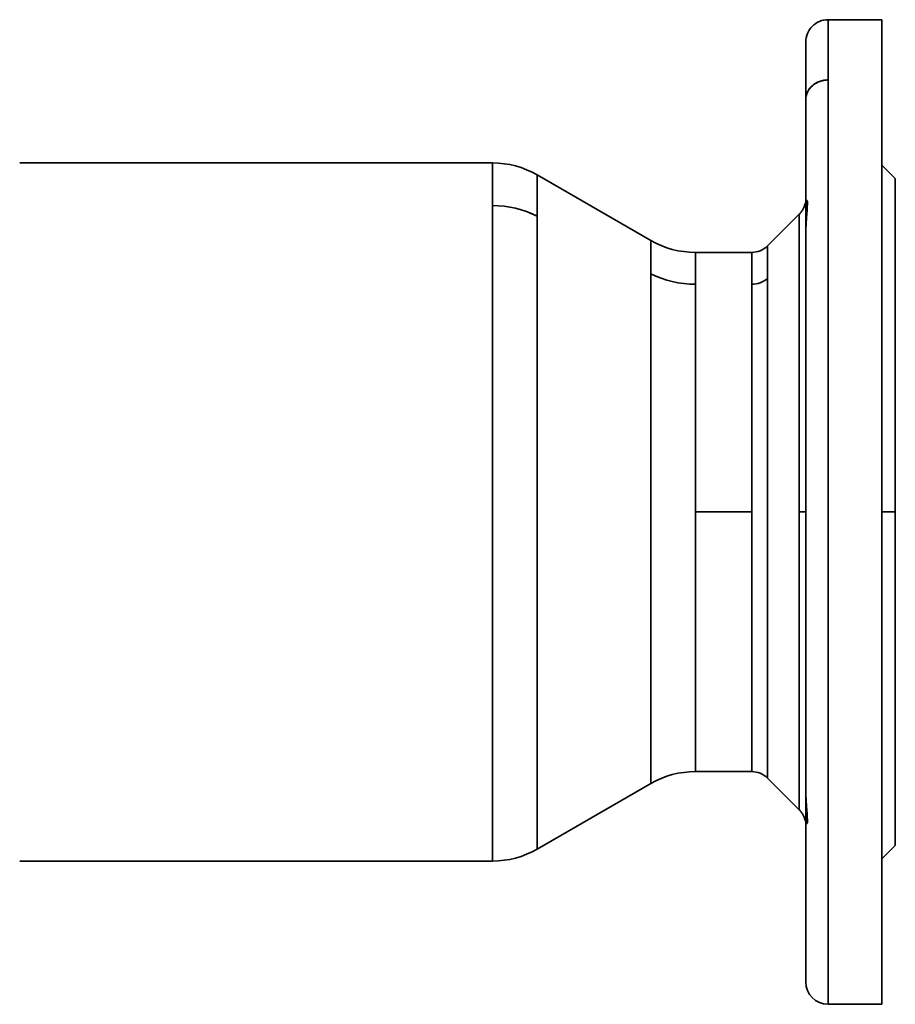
# Model space of a CAD drawing. Header units: inches. Extents: x 3928 to 5133, y 295 to 1597.
# Tile 2 of 12: x 4052 to 4248, y 765 to 985. Entities that reach past the tile are written whole.
import ezdxf

# ---------------------------------------------------------------- set-up
doc = ezdxf.new("R2010")
doc.units = ezdxf.units.IN
doc.header["$MEASUREMENT"] = 0

msp = doc.modelspace()

# ---------------------------------------------------------------- linework, layer by layer
at = {"color": 7, "lineweight": 35, "ltscale": 0.3}
for p, q in [((4232.83, 985.29), (4244.83, 985.29)), ((4244.83, 985.29), (4232.83, 985.29)), ((4244.83, 765.29), (4232.83, 765.29)), ((4244.83, 765.29), (4232.83, 765.29))]:
    msp.add_line(p, q, dxfattribs=at)
at = {"color": 7, "lineweight": 35, "ltscale": 0.336649}
msp.add_line((4232.83, 985.29), (4232.83, 971.82), dxfattribs=at)
msp.add_line((4232.83, 985.29), (4232.83, 971.82), dxfattribs=at)
at = {"color": 7, "lineweight": 35}
for p, q in [((4244.83, 765.29), (4244.83, 985.29)), ((4227.83, 980.29), (4227.83, 937.12)), ((4232.83, 971.82), (4232.83, 765.29)), ((4232.83, 822.55), (4232.83, 971.82)), ((4227.83, 967.44), (4227.83, 824.95)), ((4052.23, 953.29), (4157.83, 953.29)), ((4157.83, 953.29), (4052.23, 953.29)), ((4193.19, 935.97), (4167.83, 950.61)), ((4167.83, 950.61), (4193.19, 935.97)), ((4247.83, 875.29), (4247.83, 949.79)), ((4227.83, 945.36), (4227.83, 875.29)), ((4157.83, 797.29), (4157.83, 943.74)), ((4157.83, 837.89), (4157.83, 943.74)), ((4226.36, 875.29), (4226.36, 941.82)), ((4226.36, 875.29), (4226.36, 941.82)), ((4167.83, 941.39), (4167.83, 799.97)), ((4167.83, 941.39), (4167.83, 839.18)), ((4193.19, 814.61), (4193.19, 928.54)), ((4193.19, 928.54), (4193.19, 846.2)), ((4219.29, 927.47), (4219.29, 815.82)), ((4219.29, 815.82), (4219.29, 927.47)), ((4203.19, 926.19), (4203.19, 875.29)), ((4203.19, 875.29), (4203.19, 926.19)), ((4215.76, 875.29), (4215.76, 926.19)), ((4215.76, 926.19), (4215.76, 875.29)), ((4203.19, 847.48), (4203.19, 875.29)), ((4203.19, 875.29), (4203.19, 817.29)), ((4215.76, 817.29), (4215.76, 875.29)), ((4215.76, 875.29), (4215.76, 817.29)), ((4226.36, 808.75), (4226.36, 875.29)), ((4226.36, 808.75), (4226.36, 875.29)), ((4227.83, 875.29), (4227.83, 805.22)), ((4247.83, 800.79), (4247.83, 875.29)), ((4203.19, 817.29), (4203.19, 847.48)), ((4193.19, 846.2), (4193.19, 814.61)), ((4167.83, 839.18), (4167.83, 799.97)), ((4157.83, 797.29), (4157.83, 837.89)), ((4227.83, 824.95), (4227.83, 770.33)), ((4232.83, 765.29), (4232.83, 822.55)), ((4167.83, 799.97), (4193.19, 814.61)), ((4193.19, 814.61), (4167.83, 799.97)), ((4227.83, 813.46), (4227.83, 783.14)), ((4157.83, 797.29), (4052.23, 797.29)), ((4157.83, 797.29), (4052.23, 797.29))]:
    msp.add_line(p, q, dxfattribs=at)
at = {"color": 7, "lineweight": 35, "ltscale": 0.013243}
msp.add_line((4244.83, 985.29), (4244.83, 984.76), dxfattribs=at)
at = {"color": 7, "lineweight": 35, "ltscale": 0.039598}
for p, q in [((4244.83, 984.76), (4244.83, 983.18)), ((4244.83, 767.4), (4244.83, 765.82))]:
    msp.add_line(p, q, dxfattribs=at)
at = {"color": 7, "lineweight": 35, "ltscale": 0.065573}
msp.add_line((4244.83, 983.18), (4244.83, 980.55), dxfattribs=at)
at = {"color": 7, "lineweight": 35, "ltscale": 0.002805}
msp.add_line((4227.83, 980.29), (4227.83, 980.18), dxfattribs=at)
at = {"color": 7, "lineweight": 35, "ltscale": 0.020629}
msp.add_line((4227.83, 980.18), (4227.83, 979.35), dxfattribs=at)
at = {"color": 7, "lineweight": 35, "ltscale": 0.037659}
msp.add_line((4227.83, 979.35), (4227.83, 977.84), dxfattribs=at)
at = {"color": 7, "lineweight": 35, "ltscale": 0.090918}
msp.add_line((4244.83, 980.55), (4244.83, 976.92), dxfattribs=at)
at = {"color": 7, "lineweight": 35, "ltscale": 0.051395}
msp.add_line((4227.83, 977.84), (4227.83, 975.79), dxfattribs=at)
at = {"color": 7, "lineweight": 35, "ltscale": 0.115385}
for p, q in [((4244.83, 976.92), (4244.83, 972.3)), ((4244.83, 778.28), (4244.83, 773.66))]:
    msp.add_line(p, q, dxfattribs=at)
at = {"color": 7, "lineweight": 35, "ltscale": 0.062167}
msp.add_line((4227.83, 975.79), (4227.83, 973.3), dxfattribs=at)
at = {"color": 7, "lineweight": 35, "ltscale": 0.14667}
msp.add_line((4227.83, 973.3), (4227.83, 967.44), dxfattribs=at)
at = {"color": 7, "lineweight": 35, "ltscale": 0.138742}
for p, q in [((4244.83, 972.3), (4244.83, 966.75)), ((4244.83, 783.83), (4244.83, 778.28))]:
    msp.add_line(p, q, dxfattribs=at)
at = {"color": 7, "lineweight": 35, "ltscale": 0.237435}
for p, q in [((4227.83, 967.94), (4227.83, 958.44)), ((4227.83, 967.94), (4227.83, 958.44)), ((4227.83, 919.23), (4227.83, 909.73)), ((4227.83, 831.35), (4227.83, 840.85)), ((4227.83, 782.64), (4227.83, 792.14)), ((4227.83, 782.64), (4227.83, 792.14))]:
    msp.add_line(p, q, dxfattribs=at)
at = {"color": 7, "lineweight": 35, "ltscale": 0.134447}
msp.add_line((4227.83, 967.44), (4227.83, 962.06), dxfattribs=at)
at = {"color": 7, "lineweight": 35, "ltscale": 0.2375}
for p, q in [((4244.83, 958.44), (4244.83, 967.94)), ((4244.83, 948.94), (4244.83, 958.44)), ((4244.83, 909.73), (4244.83, 919.23)), ((4244.83, 900.23), (4244.83, 909.73)), ((4244.83, 840.85), (4244.83, 850.35)), ((4244.83, 831.35), (4244.83, 840.85)), ((4244.83, 792.14), (4244.83, 801.64)), ((4244.83, 782.64), (4244.83, 792.14))]:
    msp.add_line(p, q, dxfattribs=at)
at = {"color": 7, "lineweight": 35, "ltscale": 0.160762}
for p, q in [((4244.83, 966.75), (4244.83, 960.32)), ((4244.83, 790.26), (4244.83, 783.83))]:
    msp.add_line(p, q, dxfattribs=at)
at = {"color": 7, "lineweight": 35, "ltscale": 0.155337}
msp.add_line((4227.83, 962.06), (4227.83, 955.84), dxfattribs=at)
at = {"color": 7, "lineweight": 35, "ltscale": 0.181236}
for p, q in [((4244.83, 960.32), (4244.83, 953.07)), ((4244.83, 797.51), (4244.83, 790.26))]:
    msp.add_line(p, q, dxfattribs=at)
at = {"color": 7, "lineweight": 35, "ltscale": 0.237434}
for p, q in [((4227.83, 948.94), (4227.83, 958.44)), ((4227.83, 948.94), (4227.83, 958.44)), ((4227.83, 900.23), (4227.83, 909.73)), ((4227.83, 850.35), (4227.83, 840.85)), ((4227.83, 801.64), (4227.83, 792.14)), ((4227.83, 801.64), (4227.83, 792.14))]:
    msp.add_line(p, q, dxfattribs=at)
at = {"color": 7, "lineweight": 35, "ltscale": 0.174732}
msp.add_line((4227.83, 955.84), (4227.83, 948.85), dxfattribs=at)
at = {"color": 7, "lineweight": 35, "ltscale": 0.238714}
msp.add_line((4157.83, 943.74), (4157.83, 953.29), dxfattribs=at)
msp.add_line((4157.83, 943.74), (4157.83, 953.29), dxfattribs=at)
at = {"color": 7, "lineweight": 35, "ltscale": 0.202866}
msp.add_line((4157.83, 953.29), (4157.83, 945.17), dxfattribs=at)
at = {"color": 7, "lineweight": 35, "ltscale": 0.199962}
for p, q in [((4244.83, 953.07), (4244.83, 945.07)), ((4244.83, 805.51), (4244.83, 797.51))]:
    msp.add_line(p, q, dxfattribs=at)
at = {"color": 7, "lineweight": 35, "ltscale": 0.106066}
for p, q in [((4244.83, 952.79), (4247.83, 949.79)), ((4244.83, 797.79), (4247.83, 800.79))]:
    msp.add_line(p, q, dxfattribs=at)
at = {"color": 7, "lineweight": 35, "ltscale": 0.230514}
msp.add_line((4167.83, 950.61), (4167.83, 941.39), dxfattribs=at)
at = {"color": 7, "lineweight": 35, "ltscale": 0.226534}
msp.add_line((4167.83, 950.45), (4167.83, 941.39), dxfattribs=at)
at = {"color": 7, "lineweight": 35, "ltscale": 0.192444}
msp.add_line((4227.83, 948.85), (4227.83, 941.16), dxfattribs=at)
at = {"color": 7, "lineweight": 35, "ltscale": 0.008968}
for p, q in [((4247.83, 949.79), (4247.83, 949.43)), ((4247.83, 801.15), (4247.83, 800.79))]:
    msp.add_line(p, q, dxfattribs=at)
at = {"color": 7, "lineweight": 35, "ltscale": 0.026819}
for p, q in [((4247.83, 949.43), (4247.83, 948.36)), ((4247.83, 802.22), (4247.83, 801.15))]:
    msp.add_line(p, q, dxfattribs=at)
at = {"color": 7, "lineweight": 35, "ltscale": 0.044411}
for p, q in [((4247.83, 948.36), (4247.83, 946.58)), ((4247.83, 804), (4247.83, 802.22))]:
    msp.add_line(p, q, dxfattribs=at)
at = {"color": 7, "lineweight": 35, "ltscale": 0.061576}
for p, q in [((4247.83, 946.58), (4247.83, 944.12)), ((4247.83, 806.46), (4247.83, 804))]:
    msp.add_line(p, q, dxfattribs=at)
at = {"color": 7, "lineweight": 35, "ltscale": 0.216763}
for p, q in [((4244.83, 945.07), (4244.83, 936.4)), ((4244.83, 814.18), (4244.83, 805.51))]:
    msp.add_line(p, q, dxfattribs=at)
at = {"color": 7, "lineweight": 35, "ltscale": 0.078147}
for p, q in [((4247.83, 944.12), (4247.83, 940.99)), ((4247.83, 809.59), (4247.83, 806.46))]:
    msp.add_line(p, q, dxfattribs=at)
at = {"color": 7, "lineweight": 35, "ltscale": 0.25}
for p, q in [((4226.36, 941.82), (4219.29, 934.75)), ((4219.29, 934.75), (4226.36, 941.82)), ((4219.29, 815.82), (4226.36, 808.75)), ((4226.36, 808.75), (4219.29, 815.82))]:
    msp.add_line(p, q, dxfattribs=at)
at = {"color": 7, "lineweight": 35, "ltscale": 0.208302}
msp.add_line((4227.83, 941.16), (4227.83, 932.83), dxfattribs=at)
at = {"color": 7, "lineweight": 35, "ltscale": 0.093966}
for p, q in [((4247.83, 940.99), (4247.83, 937.23)), ((4247.83, 813.34), (4247.83, 809.59))]:
    msp.add_line(p, q, dxfattribs=at)
at = {"color": 7, "lineweight": 35, "ltscale": 0.108881}
for p, q in [((4247.83, 937.23), (4247.83, 932.88)), ((4247.83, 817.7), (4247.83, 813.34))]:
    msp.add_line(p, q, dxfattribs=at)
at = {"color": 7, "lineweight": 35, "ltscale": 0.185706}
msp.add_line((4193.19, 928.54), (4193.19, 935.97), dxfattribs=at)
at = {"color": 7, "lineweight": 35, "ltscale": 0.182362}
msp.add_line((4193.19, 928.54), (4193.19, 935.84), dxfattribs=at)
at = {"color": 7, "lineweight": 35, "ltscale": 0.231477}
for p, q in [((4244.83, 936.4), (4244.83, 927.14)), ((4244.83, 823.44), (4244.83, 814.18))]:
    msp.add_line(p, q, dxfattribs=at)
at = {"color": 7, "lineweight": 35, "ltscale": 0.177505}
for p, q in [((4203.19, 933.29), (4203.19, 926.19)), ((4203.19, 933.29), (4203.19, 926.19)), ((4215.76, 933.29), (4215.76, 926.19))]:
    msp.add_line(p, q, dxfattribs=at)
at = {"color": 7, "lineweight": 35, "ltscale": 0.314249}
for p, q in [((4203.19, 933.29), (4215.76, 933.29)), ((4215.76, 875.29), (4203.19, 875.29)), ((4215.76, 875.29), (4203.19, 875.29)), ((4203.19, 817.29), (4215.76, 817.29))]:
    msp.add_line(p, q, dxfattribs=at)
at = {"color": 7, "lineweight": 35, "ltscale": 0.176984}
msp.add_line((4215.76, 926.19), (4215.76, 933.27), dxfattribs=at)
at = {"color": 7, "lineweight": 35, "ltscale": 0.181988}
for p, q in [((4219.29, 934.75), (4219.29, 927.47)), ((4219.29, 927.47), (4219.29, 934.75))]:
    msp.add_line(p, q, dxfattribs=at)
at = {"color": 7, "lineweight": 35, "ltscale": 0.222155}
msp.add_line((4227.83, 932.83), (4227.83, 923.94), dxfattribs=at)
at = {"color": 7, "lineweight": 35, "ltscale": 0.122746}
for p, q in [((4247.83, 932.88), (4247.83, 927.97)), ((4247.83, 822.61), (4247.83, 817.7))]:
    msp.add_line(p, q, dxfattribs=at)
at = {"color": 7, "lineweight": 35, "ltscale": 0.243961}
for p, q in [((4244.83, 927.14), (4244.83, 917.38)), ((4244.83, 833.19), (4244.83, 823.44))]:
    msp.add_line(p, q, dxfattribs=at)
at = {"color": 7, "lineweight": 35, "ltscale": 0.135429}
for p, q in [((4247.83, 927.97), (4247.83, 922.55)), ((4247.83, 828.03), (4247.83, 822.61))]:
    msp.add_line(p, q, dxfattribs=at)
at = {"color": 7, "lineweight": 35, "ltscale": 0.233868}
msp.add_line((4227.83, 923.94), (4227.83, 914.58), dxfattribs=at)
at = {"color": 7, "lineweight": 35, "ltscale": 0.146808}
for p, q in [((4247.83, 922.55), (4247.83, 916.68)), ((4247.83, 833.9), (4247.83, 828.03))]:
    msp.add_line(p, q, dxfattribs=at)
at = {"color": 7, "lineweight": 35, "ltscale": 0.254097}
for p, q in [((4244.83, 917.38), (4244.83, 907.22)), ((4244.83, 843.36), (4244.83, 833.19))]:
    msp.add_line(p, q, dxfattribs=at)
at = {"color": 7, "lineweight": 35, "ltscale": 0.156773}
for p, q in [((4247.83, 916.68), (4247.83, 910.41)), ((4247.83, 840.17), (4247.83, 833.9))]:
    msp.add_line(p, q, dxfattribs=at)
at = {"color": 7, "lineweight": 35, "ltscale": 0.243329}
msp.add_line((4227.83, 914.58), (4227.83, 904.85), dxfattribs=at)
at = {"color": 7, "lineweight": 35, "ltscale": 0.165228}
for p, q in [((4247.83, 910.41), (4247.83, 903.8)), ((4247.83, 846.78), (4247.83, 840.17))]:
    msp.add_line(p, q, dxfattribs=at)
at = {"color": 7, "lineweight": 35, "ltscale": 0.261784}
for p, q in [((4244.83, 907.22), (4244.83, 896.75)), ((4244.83, 853.83), (4244.83, 843.36))]:
    msp.add_line(p, q, dxfattribs=at)
at = {"color": 7, "lineweight": 35, "ltscale": 0.250446}
msp.add_line((4227.83, 904.85), (4227.83, 894.83), dxfattribs=at)
at = {"color": 7, "lineweight": 35, "ltscale": 0.172092}
for p, q in [((4247.83, 903.8), (4247.83, 896.92)), ((4247.83, 853.66), (4247.83, 846.78))]:
    msp.add_line(p, q, dxfattribs=at)
at = {"color": 7, "lineweight": 35, "ltscale": 0.266951}
for p, q in [((4244.83, 896.75), (4244.83, 886.07)), ((4244.83, 864.51), (4244.83, 853.83))]:
    msp.add_line(p, q, dxfattribs=at)
at = {"color": 7, "lineweight": 35, "ltscale": 0.177299}
for p, q in [((4247.83, 896.92), (4247.83, 889.82)), ((4247.83, 860.76), (4247.83, 853.66))]:
    msp.add_line(p, q, dxfattribs=at)
at = {"color": 7, "lineweight": 35, "ltscale": 0.255152}
msp.add_line((4227.83, 894.83), (4227.83, 884.63), dxfattribs=at)
at = {"color": 7, "lineweight": 35, "ltscale": 0.180799}
for p, q in [((4247.83, 889.82), (4247.83, 882.59)), ((4247.83, 867.99), (4247.83, 860.76))]:
    msp.add_line(p, q, dxfattribs=at)
at = {"color": 7, "lineweight": 35, "ltscale": 0.257399}
msp.add_line((4227.83, 884.63), (4227.83, 874.33), dxfattribs=at)
at = {"color": 7, "lineweight": 35, "ltscale": 0.269547}
for p, q in [((4244.83, 886.07), (4244.83, 875.29)), ((4244.83, 875.29), (4244.83, 864.51))]:
    msp.add_line(p, q, dxfattribs=at)
at = {"color": 7, "lineweight": 35, "ltscale": 0.182557}
for p, q in [((4247.83, 882.59), (4247.83, 875.29)), ((4247.83, 875.29), (4247.83, 867.99))]:
    msp.add_line(p, q, dxfattribs=at)
at = {"color": 7, "lineweight": 35, "ltscale": 0.036612}
for p, q in [((4226.36, 875.29), (4227.83, 875.29)), ((4227.83, 875.29), (4226.36, 875.29))]:
    msp.add_line(p, q, dxfattribs=at)
at = {"color": 7, "lineweight": 35, "ltscale": 0.118353}
msp.add_line((4227.83, 874.33), (4227.83, 869.6), dxfattribs=at)
at = {"color": 7, "lineweight": 35, "ltscale": 0.075}
for p, q in [((4244.83, 875.29), (4247.83, 875.29)), ((4247.83, 875.29), (4244.83, 875.29))]:
    msp.add_line(p, q, dxfattribs=at)
at = {"color": 7, "lineweight": 35, "ltscale": 0.126981}
msp.add_line((4227.83, 869.12), (4227.83, 864.04), dxfattribs=at)
at = {"color": 7, "lineweight": 35, "ltscale": 0.129546}
msp.add_line((4227.83, 864.04), (4227.83, 858.86), dxfattribs=at)
at = {"color": 7, "lineweight": 35, "ltscale": 0.249303}
msp.add_line((4227.83, 853.87), (4227.83, 843.89), dxfattribs=at)
at = {"color": 7, "lineweight": 35, "ltscale": 0.241744}
msp.add_line((4227.83, 843.89), (4227.83, 834.22), dxfattribs=at)
at = {"color": 7, "lineweight": 35, "ltscale": 0.231858}
msp.add_line((4227.83, 834.22), (4227.83, 824.95), dxfattribs=at)
at = {"color": 7, "lineweight": 35, "ltscale": 0.219737}
msp.add_line((4227.83, 824.95), (4227.83, 816.16), dxfattribs=at)
at = {"color": 7, "lineweight": 35, "ltscale": 0.205502}
msp.add_line((4227.83, 816.16), (4227.83, 807.94), dxfattribs=at)
at = {"color": 7, "lineweight": 35, "ltscale": 0.103003}
msp.add_line((4227.83, 804.49), (4227.83, 800.37), dxfattribs=at)
at = {"color": 7, "lineweight": 35, "ltscale": 0.171248}
msp.add_line((4227.83, 800.37), (4227.83, 793.52), dxfattribs=at)
at = {"color": 7, "lineweight": 35, "ltscale": 0.069492}
msp.add_line((4227.83, 790.24), (4227.83, 787.46), dxfattribs=at)
at = {"color": 7, "lineweight": 35, "ltscale": 0.058849}
msp.add_line((4227.83, 784.59), (4227.83, 782.24), dxfattribs=at)
at = {"color": 7, "lineweight": 35, "ltscale": 0.321345}
msp.add_line((4227.83, 770.29), (4227.83, 783.14), dxfattribs=at)
at = {"color": 7, "lineweight": 35, "ltscale": 0.056972}
msp.add_line((4227.83, 780.2), (4227.83, 777.92), dxfattribs=at)
at = {"color": 7, "lineweight": 35, "ltscale": 0.043674}
msp.add_line((4227.83, 776.28), (4227.83, 774.54), dxfattribs=at)
at = {"color": 7, "lineweight": 35, "ltscale": 0.033236}
msp.add_line((4227.83, 774.54), (4227.83, 773.21), dxfattribs=at)
at = {"color": 7, "lineweight": 35, "ltscale": 0.090917}
msp.add_line((4244.83, 773.66), (4244.83, 770.03), dxfattribs=at)
at = {"color": 7, "lineweight": 35, "ltscale": 0.035471}
msp.add_line((4227.83, 772.12), (4227.83, 770.71), dxfattribs=at)
at = {"color": 7, "lineweight": 35, "ltscale": 0.008461}
msp.add_line((4227.83, 770.71), (4227.83, 770.37), dxfattribs=at)
at = {"color": 7, "lineweight": 35, "ltscale": 0.001044}
msp.add_line((4227.83, 770.33), (4227.83, 770.29), dxfattribs=at)
at = {"color": 7, "lineweight": 35, "ltscale": 0.000701}
msp.add_line((4227.83, 770.29), (4227.83, 770.32), dxfattribs=at)
at = {"color": 7, "lineweight": 35, "ltscale": 0.065574}
msp.add_line((4244.83, 770.03), (4244.83, 767.4), dxfattribs=at)
at = {"color": 7, "lineweight": 35, "ltscale": 0.013242}
msp.add_line((4244.83, 765.82), (4244.83, 765.29), dxfattribs=at)
at = {"color": 7, "lineweight": 35}
for points in [[(4232.83, 971.82), (4232.62, 971.82), (4232.41, 971.81), (4232.19, 971.79), (4232.09, 971.78), (4231.98, 971.76), (4231.81, 971.73), (4231.65, 971.7), (4231.48, 971.66), (4231.31, 971.62), (4231.15, 971.57), (4230.97, 971.51), (4230.79, 971.44), (4230.62, 971.37), (4230.45, 971.29), (4230.28, 971.21), (4230.12, 971.12), (4229.96, 971.03), (4229.8, 970.93), (4229.65, 970.82), (4229.5, 970.71), (4229.36, 970.59), (4229.22, 970.47), (4229.09, 970.35), (4228.96, 970.22), (4228.84, 970.09), (4228.73, 969.95), (4228.62, 969.81), (4228.53, 969.67), (4228.44, 969.54), (4228.36, 969.41), (4228.29, 969.28), (4228.23, 969.15), (4228.16, 969.02), (4228.13, 968.94), (4228.1, 968.85), (4228.04, 968.69), (4227.98, 968.52), (4227.95, 968.38), (4227.91, 968.24), (4227.89, 968.1), (4227.86, 967.97), (4227.85, 967.85), (4227.84, 967.73), (4227.83, 967.61), (4227.83, 967.52), (4227.83, 967.44)], [(4227.83, 937.12), (4227.83, 937.62), (4227.84, 938.12), (4227.85, 938.61), (4227.87, 938.94), (4227.88, 939.27), (4227.9, 939.67), (4227.92, 940.06), (4227.96, 940.67), (4227.99, 941.06), (4228.04, 941.82), (4228.12, 942.83), (4228.15, 943.28), (4228.17, 943.6), (4228.19, 943.9), (4228.2, 944.13), (4228.2, 944.33), (4228.2, 944.44), (4228.2, 944.54), (4228.19, 944.6), (4228.19, 944.66), (4228.18, 944.74), (4228.17, 944.78), (4228.17, 944.8), (4228.16, 944.83), (4228.15, 944.85), (4228.14, 944.86), (4228.13, 944.87), (4228.12, 944.88), (4228.11, 944.88), (4228.09, 944.88), (4228.08, 944.88), (4228.07, 944.87), (4228.05, 944.86), (4228.04, 944.85), (4228, 944.81), (4227.97, 944.76), (4227.92, 944.69), (4227.89, 944.62), (4227.85, 944.55), (4227.77, 944.38), (4227.74, 944.3), (4227.7, 944.22), (4227.67, 944.13), (4227.64, 944.04), (4227.62, 943.98), (4227.58, 943.85), (4227.52, 943.67), (4227.49, 943.58), (4227.45, 943.45), (4227.41, 943.35), (4227.36, 943.24), (4227.32, 943.15), (4227.27, 943.05), (4227.21, 942.95), (4227.15, 942.85), (4227.1, 942.76), (4227.04, 942.67), (4226.96, 942.55), (4226.88, 942.43), (4226.79, 942.31), (4226.69, 942.18), (4226.58, 942.06), (4226.48, 941.94), (4226.36, 941.82)], [(4227.83, 813.46), (4227.83, 812.96), (4227.84, 812.46), (4227.85, 811.97), (4227.87, 811.63), (4227.88, 811.31), (4227.9, 810.91), (4227.92, 810.52), (4227.96, 809.91), (4227.99, 809.51), (4228.04, 808.76), (4228.12, 807.75), (4228.15, 807.3), (4228.17, 806.98), (4228.19, 806.68), (4228.2, 806.45), (4228.2, 806.25), (4228.2, 806.14), (4228.2, 806.04), (4228.19, 805.98), (4228.19, 805.92), (4228.18, 805.84), (4228.17, 805.8), (4228.17, 805.77), (4228.16, 805.75), (4228.15, 805.73), (4228.14, 805.72), (4228.13, 805.71), (4228.12, 805.7), (4228.11, 805.69), (4228.09, 805.7), (4228.08, 805.7), (4228.07, 805.7), (4228.05, 805.72), (4228.04, 805.73), (4228, 805.77), (4227.97, 805.82), (4227.92, 805.89), (4227.89, 805.96), (4227.85, 806.03), (4227.77, 806.2), (4227.74, 806.28), (4227.7, 806.36), (4227.67, 806.45), (4227.64, 806.54), (4227.62, 806.6), (4227.58, 806.72), (4227.52, 806.91), (4227.49, 807), (4227.45, 807.13), (4227.41, 807.23), (4227.36, 807.33), (4227.32, 807.43), (4227.27, 807.53), (4227.21, 807.63), (4227.15, 807.72), (4227.1, 807.82), (4227.04, 807.91), (4226.96, 808.03), (4226.88, 808.15), (4226.79, 808.27), (4226.69, 808.4), (4226.58, 808.52), (4226.48, 808.64), (4226.36, 808.75)]]:
    msp.add_lwpolyline(points, dxfattribs=at)
for centre, radius, start, end in [((4232.83, 980.29), 5, 89.9978, 180.0031), ((4157.83, 933.29), 20, 60.0001, 89.9994), ((4203.19, 953.29), 20, 240, 270), ((4215.76, 938.29), 5, 270, 315), ((4203.19, 797.29), 20, 90.0002, 119.9993), ((4215.76, 812.29), 5, 45, 90), ((4157.83, 817.29), 20, 270, 300), ((4232.83, 770.29), 5, 180.0086, 270)]:
    msp.add_arc(centre, radius, start, end, dxfattribs=at)
for centre, major_axis, ratio, start_param, end_param in [((4232.83, 967.44), (5, 0), 0.877583, 1.570796, 3.141593), ((4157.83, 926.21), (19.99, -0.02), 0.877031, 1.04822, 1.572171), ((4157.83, 926.19), (20, 0), 0.877583, 1.047198, 1.570796), ((4203.19, 943.74), (20, 0), 0.877583, 4.18879, 4.712389), ((4203.18, 943.71), (19.98, -0.04), 0.876856, 4.190608, 4.714702), ((4215.76, 930.58), (5, 0), 0.877583, 4.712389, 5.497787), ((4215.76, 930.58), (5, 0), 0.877583, 4.712389, 5.497787)]:
    msp.add_ellipse(centre, major_axis=major_axis, ratio=ratio, start_param=start_param, end_param=end_param, dxfattribs=at)

doc.saveas('drawing.dxf')
